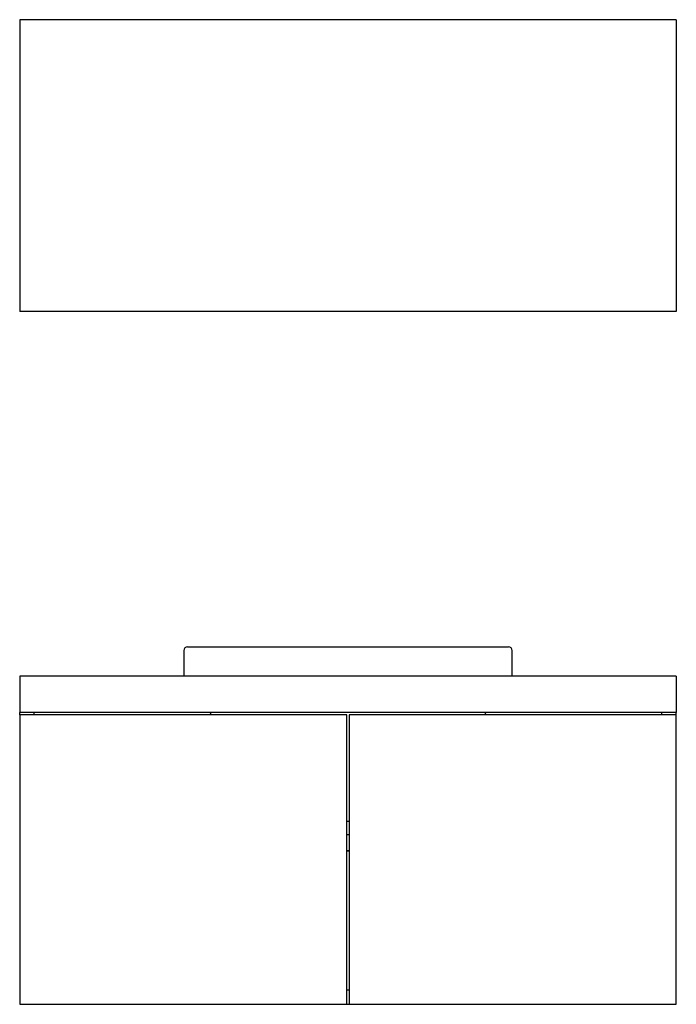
# Model space of a CAD drawing. Header units: millimetres. Extents: x -0.45 to 0.45, y 0 to 1.35.
import ezdxf

# ---------------------------------------------------------------- set-up
doc = ezdxf.new("R2010")
doc.units = ezdxf.units.MM
doc.layers.add('BLOCKS', color=3, linetype='Continuous')

msp = doc.modelspace()

# ---------------------------------------------------------------- linework, layer by layer
at = {"layer": 'BLOCKS', "linetype": 'Continuous'}
for p, q in [((0.45, 1.35), (-0.45, 1.35)), ((-0.45, 1.35), (-0.45, 0.95)), ((0.45, 1.35), (0.45, 0.95)), ((0.45, 0.95), (-0.45, 0.95)), ((-0.22, 0.49), (0.22, 0.49)), ((-0.225, 0.485), (-0.225, 0.45)), ((0.225, 0.45), (0.225, 0.485)), ((0.45, 0.45), (-0.45, 0.45)), ((-0.45, 0.45), (-0.45, 0.4)), ((0.45, 0.45), (0.45, 0.4)), ((0.45, 0.4), (-0.45, 0.4)), ((-0.45, 0.397), (-0.45, 0.4)), ((-0.45, 0.397), (-0.45, 0)), ((-0.0015, 0.397), (-0.45, 0.397)), ((-0.43, 0.397), (-0.43, 0.4)), ((-0.0015, 0), (-0.0015, 0.397)), ((0.0015, 0.397), (0.0015, 0)), ((0.45, 0.397), (0.0015, 0.397)), ((0.43, 0.397), (0.43, 0.4)), ((0.45, 0.397), (0.45, 0.4)), ((0.45, 0), (0.45, 0.397)), ((-0.0015, 0.2513), (0.0015, 0.2513)), ((0.0015, 0.2322), (-0.0015, 0.2322)), ((-0.0015, 0.211), (0.0015, 0.211)), ((0.0015, 0.21), (-0.0015, 0.21)), ((-0.0015, 0.02), (0.0015, 0.02)), ((-0.45, 0), (-0.0015, 0)), ((-0.0015, 0), (0.0015, 0)), ((0.0015, 0), (0.45, 0))]:
    msp.add_line(p, q, dxfattribs=at)
for centre, radius, start, end in [((-0.22, 0.485), 0.005, 90, 180), ((0.22, 0.485), 0.005, 0, 90), ((0.0132, 0.45), 0.2082, 193.8922, 194.7441), ((-0.0132, 0.45), 0.2082, 345.2559, 346.1078)]:
    msp.add_arc(centre, radius, start, end, dxfattribs=at)

doc.saveas('drawing.dxf')
